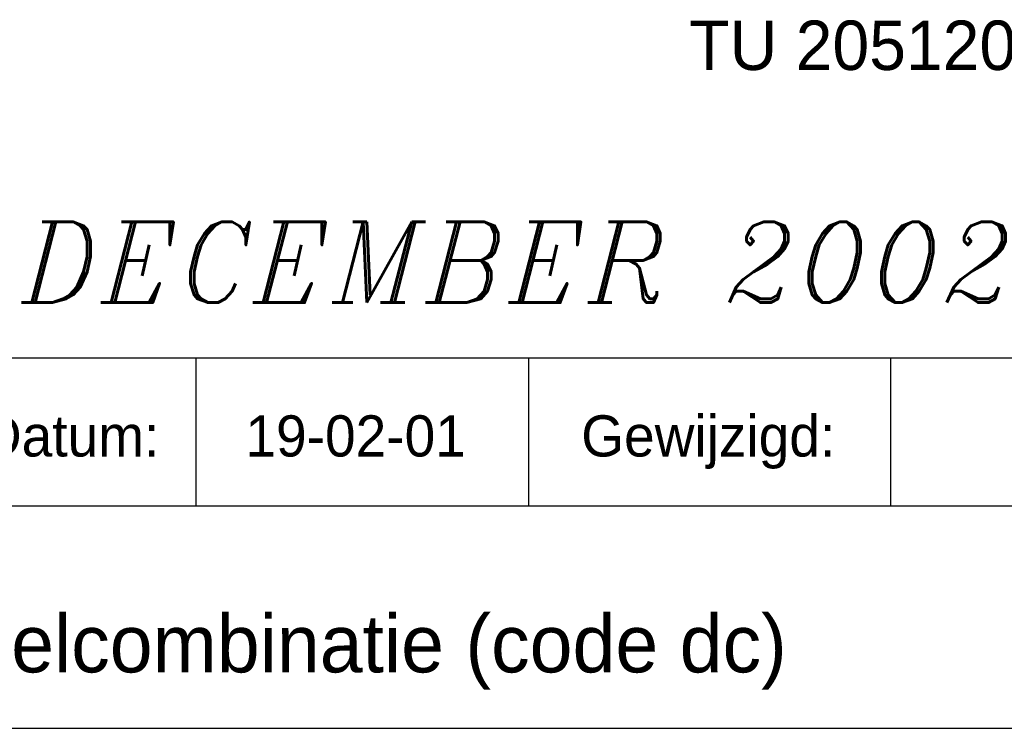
# Model space of a CAD drawing. Extents: x -33748 to 12452, y -14932 to 2888.
# Tile 90 of 194: x -31682 to -30487, y -2042 to -1181. Entities that reach past the tile are written whole.
import ezdxf

# ---------------------------------------------------------------- set-up
doc = ezdxf.new("R2010")
doc.units = 0
doc.header["$LTSCALE"] = 20
doc.layers.get('0').update_dxf_attribs({"color": 15, "linetype": 'CONTINUOUS'})
for name, color, linetype in [('BL$4----', 7, 'CONTINUOUS'), ('TUNR', 1, 'CONTINUOUS'), ('WL561---', 4, 'CONTINUOUS')]:
    doc.layers.add(name, color=color, linetype=linetype)
doc.styles.add('BURO-025', font='BUROFONT.shx', dxfattribs={"height": 50})
doc.styles.add('BURO-035', font='BUROFONT.shx', dxfattribs={"height": 70})
doc.styles.add('ITALICC', font='italicc', dxfattribs={"width": 10, "height": 10})

msp = doc.modelspace()

# ---------------------------------------------------------------- linework, layer by layer
at = {"color": 1}
for p, q in [((-32348.0224, -1591.81975), (-29748.0224, -1591.81975)), ((-31468.02076, -1771.81975), (-31468.02076, -1591.81975)), ((-31063.74574, -1771.81975), (-31063.74574, -1591.81975)), ((-30624.2335, -1771.81975), (-30624.2335, -1591.81975)), ((-32348.0224, -1771.81975), (-29748.0224, -1771.81975)), ((-32348.0224, -2041.81975), (-29748.0224, -2041.81975))]:
    msp.add_line(p, q, dxfattribs=at)

# ---------------------------------------------------------------- texts
at = {"color": 1, "style": 'BURO-025'}
for s, p in [('Datum:', (-31728.02076, -1711.81975)), ('Gewijzigd:', (-31000.28294, -1711.81975))]:
    msp.add_text(s, height=50, dxfattribs=at).set_placement(p)
at = {"color": 150, "style": 'BURO-025'}
msp.add_attdef('19-02-01', (-31408.02076, -1711.81975), '', height=50, dxfattribs=at)
at = {"layer": 'BL$4----', "color": 3, "style": 'BURO-035'}
msp.add_text('douchepaneelcombinatie (code dc)', height=70, dxfattribs=at).set_placement((-32207.76598, -1973.94205))
at = {"layer": 'TUNR', "color": 1}
msp.add_text('TU 2051209', height=60.000004, dxfattribs=at).set_placement((-30869.11385, -1242.5157))
at = {"layer": 'WL561---', "color": 5, "linetype": 'CONTINUOUS', "style": 'ITALICC'}
msp.add_text('REVISIE DECEMBER 2002', height=97.8432, dxfattribs=at).set_placement((-32329.95693, -1524.87936))

doc.saveas('drawing.dxf')
